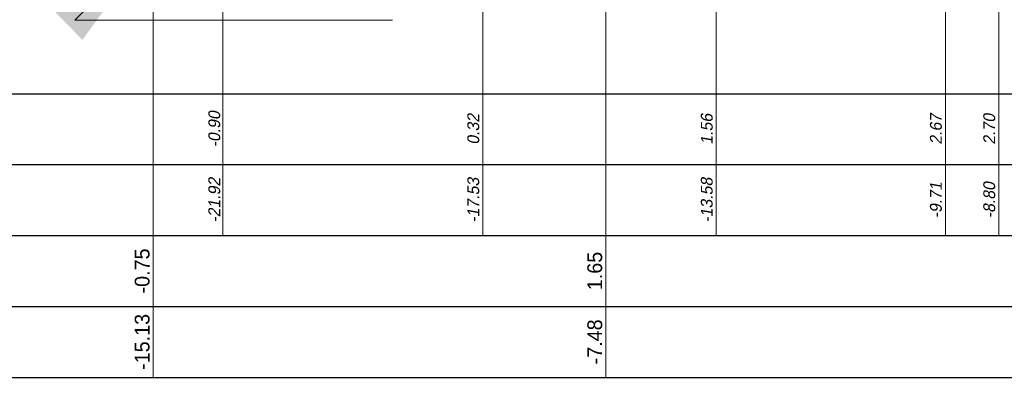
# Model space of a CAD drawing. Header units: metres. Extents: x 132 to 905, y -50 to 63.
# Tile 53 of 86: x 655.13 to 671.78, y -48.33 to -42.28. Entities that reach past the tile are written whole.
import ezdxf
from ezdxf.enums import TextEntityAlignment as Align

# ---------------------------------------------------------------- set-up
doc = ezdxf.new("R2010")
doc.units = ezdxf.units.M
doc.header["$LTSCALE"] = 0.1
for name, color, linetype, lineweight in [('DP-BS-Matenbalk_verlenglijnen', 253, 'Continuous', 0), ('DP-Matenbalk_verlenglijnen_best', 253, 'Continuous', 0), ('DP-NW-Matenbalk_verlenglijnen', 135, 'Continuous', 0), ('TL-2.5 mm tekst_schaaldp', 7, 'Continuous', 25), ('TL-2.5mm Tekst', 7, 'Continuous', 25), ('TL-5.0mm Tekst', 4, 'Continuous', 50)]:
    doc.layers.add(name, color=color, linetype=linetype, lineweight=lineweight)
for name, color, linetype in [('DP-Matenbalk', 1, 'Continuous'), ('DP-Matenbalk_bestaandehoogten', 6, 'Continuous'), ('DP-Matenbalk_nwhoogten', 7, 'Continuous'), ('DP-NW-Maatvoering', 7, 'Continuous')]:
    doc.layers.add(name, color=color, linetype=linetype)
doc.styles.add('dp-besthgt', font='StagCAD.ttf', dxfattribs={"oblique": 10, "height": 0.2})
doc.styles.add('Ontwnota-dwp-Bruinissepolder tot Grevelingendam$0$dp-nwhgt', font='StagCAD.ttf', dxfattribs={"height": 0.25})
doc.styles.add('StagCAD', font='StagCAD.ttf')
doc.dimstyles.new('leader 1_100', dxfattribs={"dimscale": 0.1, "dimtxt": 2.5, "dimasz": 2, "dimexe": 0, "dimexo": 0, "dimgap": 1, "dimtad": 1, "dimrnd": 0.001, "dimzin": 1, "dimdsep": 46, "dimtxsty": 'StagCAD', "dimblk": 'RAD_PIJL', "dimcen": 0.09, "dimse1": 1, "dimse2": 1, "dimclrd": 1, "dimclre": 1, "dimclrt": 7, "dimazin": 0, "dimtfac": 1, "dimtix": 1, "dimtmove": 0, "dimatfit": 0, "dimfxl": 1, "dimtvp": 0.83, "dimtolj": 1, "dimtzin": 0, "dimlwd": 15, "dimarcsym": 0})

# ---------------------------------------------------------------- blocks, each defined once
blk = doc.blocks.new('*U196')
at = {"layer": 'DP-Matenbalk'}
for p, q in [((6, -4.7), (47.373, -4.7)), ((6, -5.9), (47.373, -5.9)), ((6, -7.1), (47.373, -7.1)), ((6, -8.3), (47.373, -8.3)), ((6, -9.5), (47.373, -9.5))]:
    blk.add_line(p, q, dxfattribs=at)
at = {"layer": 'TL-2.5 mm tekst_schaaldp', "style": 'StagCAD', "width": 0.96}
blk.add_attdef('SCHAAL', (-0.05, -11.124), '', height=0.25, dxfattribs=at)
at = {"layer": 'TL-2.5mm Tekst', "lineweight": 35, "style": 'StagCAD', "width": 0.96}
blk.add_attdef('GEBIEDDWP', (7.116, -10.535), '', height=0.25, dxfattribs=at)
at = {"layer": 'TL-5.0mm Tekst', "style": 'StagCAD', "width": 0.96}
blk.add_attdef('OMSCHRIJVING', (-0.05, -10.535), '', height=0.5, dxfattribs=at)
blk = doc.blocks.new('BSHO')
at = {"layer": 'DP-Matenbalk_bestaandehoogten', "style": 'dp-besthgt', "oblique": 10}
for tag, p in [('AFSTAND', (0.6, -0.013)), ('HOOGTE', (1.8, -0.013))]:
    blk.add_attdef(tag, text='', height=0.2, dxfattribs=at).set_placement(p, align=Align.BOTTOM_CENTER)
blk = doc.blocks.new('dp786')
at = {"layer": 'DP-BS-Matenbalk_verlenglijnen'}
for points in [[(28.382, -14.226, 0), (28.382, -24, 0), (28.382, -14.226, 0), (28.382, -24, 0), (28.382, -14.226, 0), (28.382, -24, 0)], [(28.382, -14.226, 0), (28.382, -24, 0), (28.382, -14.226, 0), (28.382, -24, 0), (28.382, -14.226, 0), (28.382, -24, 0)], [(29.284, -14.204, 0), (29.284, -24, 0), (29.284, -14.204, 0), (29.284, -24, 0), (29.284, -14.204, 0), (29.284, -24, 0)], [(29.284, -14.204, 0), (29.284, -24, 0), (29.284, -14.204, 0), (29.284, -24, 0), (29.284, -14.204, 0), (29.284, -24, 0)], [(24.508, -15.343, 0), (24.508, -24, 0), (24.508, -15.343, 0), (24.508, -24, 0), (24.508, -15.343, 0), (24.508, -24, 0)], [(24.508, -15.343, 0), (24.508, -24, 0), (24.508, -15.343, 0), (24.508, -24, 0), (24.508, -15.343, 0), (24.508, -24, 0)], [(20.56, -16.578, 0), (20.56, -24, 0), (20.56, -16.578, 0), (20.56, -24, 0), (20.56, -16.578, 0), (20.56, -24, 0)], [(20.56, -16.578, 0), (20.56, -24, 0), (20.56, -16.578, 0), (20.56, -24, 0), (20.56, -16.578, 0), (20.56, -24, 0)], [(16.168, -17.798, 0), (16.168, -24, 0), (16.168, -17.798, 0), (16.168, -24, 0), (16.168, -17.798, 0), (16.168, -24, 0)]]:
    blk.add_polyline3d(points, dxfattribs=at)
at = {"layer": 'DP-Matenbalk'}
blk.add_blockref('*U196', (0, -16.9), dxfattribs=at)
at = {"layer": 'DP-Matenbalk_verlenglijnen_best'}
ref = blk.add_blockref('BSHO', (16.168, -24), dxfattribs=dict(at, rotation=90))
ref.add_attrib('AFSTAND', '-21.92', dxfattribs={"layer": 'DP-Matenbalk_bestaandehoogten', "height": 0.2, "rotation": 90, "style": 'dp-besthgt', "oblique": 10}).set_placement((16.181, -23.4), align=Align.BOTTOM_CENTER)
ref.add_attrib('HOOGTE', '-0.90', dxfattribs={"layer": 'DP-Matenbalk_bestaandehoogten', "height": 0.2, "rotation": 90, "style": 'dp-besthgt', "oblique": 10}).set_placement((16.181, -22.2), align=Align.BOTTOM_CENTER)
ref.add_attrib('AFSTAND', '-21.92', dxfattribs={"layer": 'DP-Matenbalk_bestaandehoogten', "height": 0.2, "rotation": 90, "style": 'dp-besthgt', "oblique": 10}).set_placement((16.181, -23.4), align=Align.BOTTOM_CENTER)
ref.add_attrib('HOOGTE', '-0.90', dxfattribs={"layer": 'DP-Matenbalk_bestaandehoogten', "height": 0.2, "rotation": 90, "style": 'dp-besthgt', "oblique": 10}).set_placement((16.181, -22.2), align=Align.BOTTOM_CENTER)
ref.add_attrib('AFSTAND', '-21.92', dxfattribs={"layer": 'DP-Matenbalk_bestaandehoogten', "height": 0.2, "rotation": 90, "style": 'dp-besthgt', "oblique": 10}).set_placement((16.181, -23.4), align=Align.BOTTOM_CENTER)
ref.add_attrib('HOOGTE', '-0.90', dxfattribs={"layer": 'DP-Matenbalk_bestaandehoogten', "height": 0.2, "rotation": 90, "style": 'dp-besthgt', "oblique": 10}).set_placement((16.181, -22.2), align=Align.BOTTOM_CENTER)
at = {"layer": 'DP-Matenbalk_bestaandehoogten', "style": 'dp-besthgt', "oblique": 10}
for s, p in [('0.32', (20.56, -22.2)), ('1.56', (24.508, -22.2)), ('2.67', (28.382, -22.2)), ('2.70', (29.284, -22.2)), ('-17.53', (20.56, -23.4)), ('-13.58', (24.508, -23.4)), ('-9.71', (28.382, -23.4)), ('-8.80', (29.284, -23.4))]:
    blk.add_text(s, height=0.2, rotation=90, dxfattribs=at).set_placement(p, align=Align.BOTTOM_CENTER)
blk = doc.blocks.new('RAD_PIJL')
at = {"color": 1, "linetype": 'Continuous'}
blk.add_solid([(-2.8284, -0.75), (-2.8284, 0.75), (0, 0)], dxfattribs=at)
blk = doc.blocks.new('Ontwnota-dwp-Bruinissepolder tot Grevelingendam$0$NWHO')
at = {"layer": 'DP-Matenbalk_nwhoogten', "style": 'Ontwnota-dwp-Bruinissepolder tot Grevelingendam$0$dp-nwhgt'}
for tag, p in [('AFSTAND', (0.6, -0.013)), ('HOOGTE', (1.8, -0.013))]:
    blk.add_attdef(tag, text='', height=0.25, dxfattribs=at).set_placement(p, align=Align.BOTTOM_CENTER)

msp = doc.modelspace()

# ---------------------------------------------------------------- linework, layer by layer
at = {"layer": 'DP-NW-Matenbalk_verlenglijnen'}
for p, q in [((665.039, -37.184), (665.039, -48.334)), ((657.386, -39.584), (657.386, -48.334))]:
    msp.add_line(p, q, dxfattribs=at)

# ---------------------------------------------------------------- block references
msp.add_blockref('dp786', (642.398, -21.934))
at = {"layer": 'DP-Matenbalk_nwhoogten', "rotation": 90}
for p, values in [((657.386, -48.334), {'AFSTAND': '-15.13', 'HOOGTE': '-0.75'}), ((665.039, -48.334), {'AFSTAND': '-7.48', 'HOOGTE': '1.65'})]:
    msp.add_blockref('Ontwnota-dwp-Bruinissepolder tot Grevelingendam$0$NWHO', p, dxfattribs=at).add_auto_attribs(values)

# ---------------------------------------------------------------- leaders
at = {"layer": 'DP-NW-Maatvoering', "annotation_type": 0, "has_hookline": 1, "hookline_direction": 0, "text_width": 2.375}
msp.add_leader([(657.387, -40.987), (656.06, -42.287), (658.06, -42.287)], dimstyle='leader 1_100', override={"dimscale": 0, "dimgap": 1, "dimtad": 1}, dxfattribs=at)

doc.saveas('drawing.dxf')
